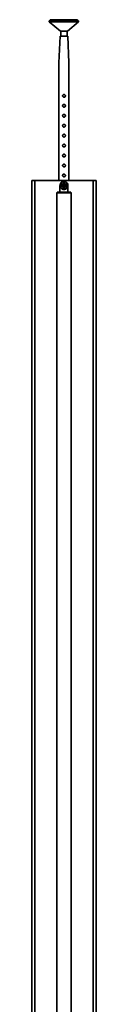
# Model space of a CAD drawing. Header units: millimetres. Extents: x 511 to 2277, y 413 to 4369.
# Tile 3 of 4: x 511 to 639, y 2391 to 4369. Entities that reach past the tile are written whole.
import ezdxf

# ---------------------------------------------------------------- set-up
doc = ezdxf.new("R2010")
doc.units = ezdxf.units.MM
doc.header["$LTSCALE"] = 15

msp = doc.modelspace()

# ---------------------------------------------------------------- linework, layer by layer
at = {"color": 7, "linetype": 'Continuous', "lineweight": 35}
for p, q in [((545.4, 4367.4), (545.4, 4365.4)), ((574.9, 4367.4), (545.4, 4367.4)), ((545.4, 4365.4), (567.9, 4346.4)), ((574.9, 4365.4), (545.4, 4365.4)), ((547.4, 4369.4), (547.4, 4367.4)), ((547.4, 4369.4), (598.3, 4369.4)), ((604.4, 4367.4), (574.9, 4367.4)), ((604.4, 4365.4), (574.9, 4365.4)), ((581.9, 4346.4), (604.4, 4365.4)), ((598.3, 4369.4), (602.4, 4369.4)), ((602.4, 4367.4), (602.4, 4369.4)), ((604.4, 4365.4), (604.4, 4367.4)), ((567.2, 4336.4), (564.9, 4282.4)), ((574.9, 4336.4), (567.2, 4336.4)), ((574.9, 4346.4), (567.9, 4346.4)), ((568.7, 4346.4), (568.7, 4336.4)), ((581.9, 4346.4), (574.9, 4346.4)), ((582.7, 4336.4), (574.9, 4336.4)), ((581.2, 4336.4), (581.2, 4346.4)), ((584.9, 4282.4), (582.7, 4336.4)), ((564.9, 4282.4), (564.9, 4046.4)), ((584.9, 4046.4), (584.9, 4282.4)), ((510.6, 4046.4), (510.6, 1416.4)), ((510.6, 4046.4), (516.6, 4046.4)), ((516.6, 1416.4), (516.6, 4046.4)), ((516.6, 4046.4), (548.1, 4046.4)), ((548.1, 4046.4), (553.2, 4046.4)), ((553.2, 4046.4), (596.7, 4046.4)), ((566.9, 4036.4), (566.9, 4023.4)), ((567.7, 4039.8), (567.8, 4038.7)), ((568.3, 4032.9), (567.8, 4038.7)), ((571.4, 4043), (570.3, 4042.9)), ((574.5, 4041.1), (570.7, 4038.4)), ((570.7, 4038.4), (571.1, 4033.7)), ((571.4, 4043), (577.3, 4043.5)), ((573.8, 4038), (573.8, 4038)), ((574.2, 4039.4), (574.7, 4033.3)), ((578.8, 4039.1), (574.5, 4041.1)), ((575.7, 4033.4), (575.2, 4039.5)), ((575.8, 4038.2), (575.8, 4038.2)), ((578.4, 4043.6), (577.3, 4043.5)), ((579.2, 4034.4), (578.8, 4039.1)), ((579, 4036.9), (578.9, 4037.1)), ((581.6, 4040), (581.5, 4041.1)), ((581.6, 4040), (582.1, 4034.1)), ((582.9, 4023.4), (582.9, 4036.4)), ((601.8, 4046.4), (596.7, 4046.4)), ((633.3, 4046.4), (601.8, 4046.4)), ((633.3, 4046.4), (633.3, 1416.4)), ((639.3, 4046.4), (633.3, 4046.4)), ((639.3, 1416.4), (639.3, 4046.4)), ((560.5, 4021.4), (560.5, 1789.4)), ((560.9, 4022.9), (560.9, 4021.4)), ((560.9, 4022.9), (588.9, 4022.9)), ((560.9, 4021.4), (588.9, 4021.4)), ((566.9, 4023.4), (566.9, 4022.9)), ((568.3, 4032.9), (568.4, 4031.8)), ((571.1, 4033.7), (575.4, 4031.7)), ((571.5, 4029.2), (572.6, 4029.3)), ((578.5, 4029.8), (572.6, 4029.3)), ((574.1, 4034.6), (574.1, 4034.6)), ((575.4, 4031.7), (579.2, 4034.4)), ((576.1, 4034.8), (576.1, 4034.8)), ((578.5, 4029.8), (579.6, 4029.9)), ((582.2, 4033), (582.1, 4034.1)), ((582.9, 4022.9), (582.9, 4023.4)), ((588.9, 4021.4), (588.9, 4022.9)), ((589.4, 1789.4), (589.4, 4021.4))]:
    msp.add_line(p, q, dxfattribs=at)
at = {"color": 7, "linetype": 'Continuous', "lineweight": 35, "flags": 128}
for points in [[(570.9, 4036.7), (571, 4035.7), (571, 4035.5)], [(575.2, 4039.5), (575.1, 4039.7), (575, 4039.9), (574.8, 4040), (574.6, 4040), (574.4, 4039.9), (574.3, 4039.8), (574.2, 4039.6), (574.2, 4039.4), (574.2, 4039.4)], [(577, 4039.9), (576.4, 4040.2), (576.3, 4040.2)], [(572.7, 4033), (573, 4032.9), (573.7, 4032.5)], [(576.8, 4032.8), (577.5, 4033.3), (577.7, 4033.4)]]:
    msp.add_lwpolyline(points, dxfattribs=at)
at = {"color": 7, "linetype": 'Continuous', "lineweight": 35}
for centre, radius, start, end in [((574.9, 4036.4), 8, 154.766, 215.5691), ((574.9, 4036.4), 8, 125.5691, 154.766), ((574.9, 4036.4), 7.5, 118.2415, 162.0937), ((574.9, 4036.4), 8, 64.766, 125.5691), ((574.9, 4036.4), 4, 125.1676, 185.1676), ((574.9, 4036.4), 4, 185.1676, 245.1676), ((574.9, 4036.4), 2.5, 106.7045, 263.6306), ((574.9, 4036.4), 4, 65.1676, 125.1676), ((574.9, 4036.4), 2, 109.6451, 260.6901), ((574.9, 4036.4), 1.5, 114.6388, 255.6964), ((574.9, 4036.4), 2.5, 5.1676, 83.6306), ((574.9, 4036.4), 2, 5.1676, 80.6901), ((574.9, 4036.4), 1.5, 5.1676, 75.6964), ((574.9, 4036.4), 2, 289.6451, 5.1676), ((574.9, 4036.4), 1.5, 294.6388, 5.1676), ((574.9, 4036.4), 2.5, 286.7045, 5.1676), ((574.9, 4036.4), 4, 5.1676, 65.1676), ((574.9, 4036.4), 7.5, 28.2415, 72.0937), ((574.9, 4036.4), 4, 305.1676, 5.1676), ((574.9, 4036.4), 8, 35.5691, 64.766), ((574.9, 4036.4), 8, 334.766, 35.5691), ((574.9, 4036.4), 7.5, 208.2415, 252.0937), ((574.9, 4036.4), 8, 215.5691, 244.766), ((574.9, 4036.4), 8, 244.766, 305.5691), ((574.9, 4036.4), 4, 245.1676, 305.1676), ((575.2, 4033.3), 0.5, 185.1676, 5.1676), ((574.9, 4036.4), 7.5, 298.2415, 342.0937), ((574.9, 4036.4), 8, 305.5691, 334.766)]:
    msp.add_arc(centre, radius, start, end, dxfattribs=at)
for points, knots in [([(572.2, 4216.4), (572.2, 4216.7), (572.3, 4217.3), (572.7, 4218.1), (573.4, 4218.8), (574.3, 4219.1), (575.2, 4219.2), (576.1, 4219), (576.9, 4218.4), (577.4, 4217.7), (577.7, 4216.8), (577.7, 4215.9), (577.4, 4215), (576.8, 4214.3), (576, 4213.8), (575.1, 4213.6), (574.2, 4213.7), (573.3, 4214.1), (572.7, 4214.8), (572.3, 4215.6), (572.2, 4216.1), (572.2, 4216.4)], [0, 0, 0, 0, 0.052294, 0.104539, 0.158043, 0.212444, 0.265513, 0.317172, 0.369381, 0.42329, 0.47755, 0.530086, 0.581548, 0.634215, 0.688502, 0.742353, 0.794453, 0.846166, 0.899336, 0.953746, 1, 1, 1, 1]), ([(572.2, 4196.4), (572.2, 4196.7), (572.3, 4197.3), (572.7, 4198.1), (573.4, 4198.8), (574.3, 4199.1), (575.2, 4199.2), (576.1, 4199), (576.9, 4198.4), (577.4, 4197.7), (577.7, 4196.8), (577.7, 4195.9), (577.4, 4195), (576.8, 4194.3), (576, 4193.8), (575.1, 4193.6), (574.2, 4193.7), (573.3, 4194.1), (572.7, 4194.8), (572.3, 4195.6), (572.2, 4196.1), (572.2, 4196.4)], [0, 0, 0, 0, 0.052294, 0.104539, 0.158043, 0.212444, 0.265513, 0.317172, 0.369381, 0.42329, 0.47755, 0.530086, 0.581548, 0.634215, 0.688502, 0.742353, 0.794453, 0.846166, 0.899336, 0.953746, 1, 1, 1, 1]), ([(572.2, 4176.4), (572.2, 4176.7), (572.3, 4177.3), (572.7, 4178.1), (573.4, 4178.8), (574.3, 4179.1), (575.2, 4179.2), (576.1, 4179), (576.9, 4178.4), (577.4, 4177.7), (577.7, 4176.8), (577.7, 4175.9), (577.4, 4175), (576.8, 4174.3), (576, 4173.8), (575.1, 4173.6), (574.2, 4173.7), (573.3, 4174.1), (572.7, 4174.8), (572.3, 4175.6), (572.2, 4176.1), (572.2, 4176.4)], [0, 0, 0, 0, 0.052294, 0.104539, 0.158043, 0.212444, 0.265513, 0.317172, 0.369381, 0.42329, 0.47755, 0.530086, 0.581548, 0.634215, 0.688502, 0.742353, 0.794453, 0.846166, 0.899336, 0.953746, 1, 1, 1, 1]), ([(572.2, 4156.4), (572.2, 4156.7), (572.3, 4157.3), (572.7, 4158.1), (573.4, 4158.8), (574.3, 4159.1), (575.2, 4159.2), (576.1, 4159), (576.9, 4158.4), (577.4, 4157.7), (577.7, 4156.8), (577.7, 4155.9), (577.4, 4155), (576.8, 4154.3), (576, 4153.8), (575.1, 4153.6), (574.2, 4153.7), (573.3, 4154.1), (572.7, 4154.8), (572.3, 4155.6), (572.2, 4156.1), (572.2, 4156.4)], [0, 0, 0, 0, 0.052294, 0.104539, 0.158043, 0.212444, 0.265513, 0.317172, 0.369381, 0.42329, 0.47755, 0.530086, 0.581548, 0.634215, 0.688502, 0.742353, 0.794453, 0.846166, 0.899336, 0.953746, 1, 1, 1, 1]), ([(572.2, 4136.4), (572.2, 4136.7), (572.3, 4137.3), (572.7, 4138.1), (573.4, 4138.8), (574.3, 4139.1), (575.2, 4139.2), (576.1, 4139), (576.9, 4138.4), (577.4, 4137.7), (577.7, 4136.8), (577.7, 4135.9), (577.4, 4135), (576.8, 4134.3), (576, 4133.8), (575.1, 4133.6), (574.2, 4133.7), (573.3, 4134.1), (572.7, 4134.8), (572.3, 4135.6), (572.2, 4136.1), (572.2, 4136.4)], [0, 0, 0, 0, 0.052294, 0.104539, 0.158043, 0.212444, 0.265513, 0.317172, 0.369381, 0.42329, 0.47755, 0.530086, 0.581548, 0.634215, 0.688502, 0.742353, 0.794453, 0.846166, 0.899336, 0.953746, 1, 1, 1, 1]), ([(572.2, 4116.4), (572.2, 4116.7), (572.3, 4117.3), (572.7, 4118.1), (573.4, 4118.8), (574.3, 4119.1), (575.2, 4119.2), (576.1, 4119), (576.9, 4118.4), (577.4, 4117.7), (577.7, 4116.8), (577.7, 4115.9), (577.4, 4115), (576.8, 4114.3), (576, 4113.8), (575.1, 4113.6), (574.2, 4113.7), (573.3, 4114.1), (572.7, 4114.8), (572.3, 4115.6), (572.2, 4116.1), (572.2, 4116.4)], [0, 0, 0, 0, 0.052294, 0.104539, 0.158043, 0.212444, 0.265513, 0.317172, 0.369381, 0.42329, 0.47755, 0.530086, 0.581548, 0.634215, 0.688502, 0.742353, 0.794453, 0.846166, 0.899336, 0.953746, 1, 1, 1, 1]), ([(572.2, 4096.4), (572.2, 4096.7), (572.3, 4097.3), (572.7, 4098.1), (573.4, 4098.8), (574.3, 4099.1), (575.2, 4099.2), (576.1, 4099), (576.9, 4098.4), (577.4, 4097.7), (577.7, 4096.8), (577.7, 4095.9), (577.4, 4095), (576.8, 4094.3), (576, 4093.8), (575.1, 4093.6), (574.2, 4093.7), (573.3, 4094.1), (572.7, 4094.8), (572.3, 4095.6), (572.2, 4096.1), (572.2, 4096.4)], [0, 0, 0, 0, 0.052294, 0.104539, 0.158043, 0.212444, 0.265513, 0.317172, 0.369381, 0.42329, 0.47755, 0.530086, 0.581548, 0.634215, 0.688502, 0.742353, 0.794453, 0.846166, 0.899336, 0.953746, 1, 1, 1, 1]), ([(572.2, 4076.4), (572.2, 4076.7), (572.3, 4077.3), (572.7, 4078.1), (573.4, 4078.8), (574.3, 4079.1), (575.2, 4079.2), (576.1, 4079), (576.9, 4078.4), (577.4, 4077.7), (577.7, 4076.8), (577.7, 4075.9), (577.4, 4075), (576.8, 4074.3), (576, 4073.8), (575.1, 4073.6), (574.2, 4073.7), (573.3, 4074.1), (572.7, 4074.8), (572.3, 4075.6), (572.2, 4076.1), (572.2, 4076.4)], [0, 0, 0, 0, 0.052294, 0.104539, 0.158043, 0.212444, 0.265513, 0.317172, 0.369381, 0.42329, 0.47755, 0.530086, 0.581548, 0.634215, 0.688502, 0.742353, 0.794453, 0.846166, 0.899336, 0.953746, 1, 1, 1, 1]), ([(572.2, 4056.4), (572.2, 4056.7), (572.3, 4057.3), (572.7, 4058.1), (573.4, 4058.8), (574.3, 4059.1), (575.2, 4059.2), (576.1, 4059), (576.9, 4058.4), (577.4, 4057.7), (577.7, 4056.8), (577.7, 4055.9), (577.4, 4055), (576.8, 4054.3), (576, 4053.8), (575.1, 4053.6), (574.2, 4053.7), (573.3, 4054.1), (572.7, 4054.8), (572.3, 4055.6), (572.2, 4056.1), (572.2, 4056.4)], [0, 0, 0, 0, 0.052294, 0.104539, 0.158043, 0.212444, 0.265513, 0.317172, 0.369381, 0.42329, 0.47755, 0.530086, 0.581548, 0.634215, 0.688502, 0.742353, 0.794453, 0.846166, 0.899336, 0.953746, 1, 1, 1, 1]), ([(574.9, 4021.4), (574.2, 4021.4), (572.6, 4021.4), (570.4, 4021.4), (568.3, 4021.4), (566.3, 4021.4), (564.4, 4021.4), (562.8, 4021.4), (561.6, 4021.4), (560.9, 4021.4), (560.7, 4021.4), (560.7, 4021.4)], [0, 0, 0, 0, 0.114424, 0.22905, 0.342915, 0.456771, 0.582109, 0.707444, 0.831707, 0.955941, 1, 1, 1, 1]), ([(574.9, 4021.4), (575.7, 4021.4), (577.3, 4021.4), (579.5, 4021.4), (581.6, 4021.4), (583.6, 4021.4), (585.5, 4021.4), (587.1, 4021.4), (588.3, 4021.4), (589, 4021.4), (589.2, 4021.4), (589.2, 4021.4)], [0, 0, 0, 0, 0.114424, 0.22905, 0.342915, 0.456771, 0.582109, 0.707444, 0.831707, 0.955941, 1, 1, 1, 1])]:
    msp.add_open_spline(points, degree=3, knots=knots, dxfattribs=at)

doc.saveas('drawing.dxf')
